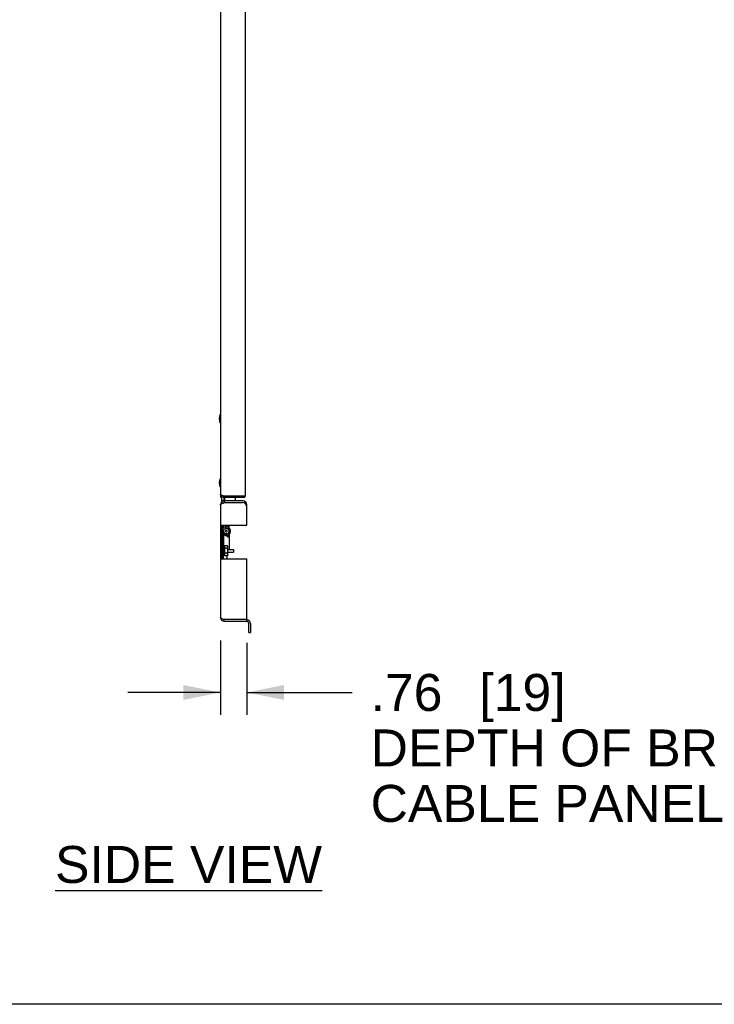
# Model space of a CAD drawing. Header units: inches. Extents: x 3 to 177, y 3 to 114.
# Tile 6 of 95: x 45 to 65, y 5 to 34. Entities that reach past the tile are written whole.
import ezdxf

# ---------------------------------------------------------------- set-up
doc = ezdxf.new("R2010")
doc.units = ezdxf.units.IN
doc.header["$LTSCALE"] = 9.973333
doc.header["$MEASUREMENT"] = 0
doc.layers.get('0').update_dxf_attribs({"linetype": 'CONTINUOUS'})
doc.layers.add('03_ALL_AXES', color=7, linetype='CONTINUOUS')
doc.layers.add('09_ALL_DETAIL_ITEMS', color=7, linetype='CONTINUOUS')
doc.styles.get("Standard").update_dxf_attribs({"font": 'arial.ttf'})
doc.dimstyles.new('DIMSTYLE_1', dxfattribs={"dimtxt": 1.066667, "dimasz": 1.066667, "dimexe": 0.06, "dimexo": 0.0625, "dimgap": 0.05, "dimtad": 0, "dimtih": 1, "dimtoh": 1, "dimzin": 4, "dimdsep": 46, "dimtxsty": 'Standard', "dimblk": '_FILLED', "dimblk1": '_FILLED', "dimblk2": '_FILLED', "dimcen": 0.09, "dimadec": 0, "dimazin": 0, "dimtfac": 1, "dimtofl": 0, "dimtmove": 0, "dimatfit": 3, "dimldrblk": '_FILLED', "dimfxl": 0, "dimtolj": 1, "dimtzin": 4, "dimarcsym": 0})

# ---------------------------------------------------------------- blocks, each defined once
blk = doc.blocks.new('_FILLED')
at = {"color": 0, "linetype": 'ByBlock'}
blk.add_solid([(0, 0), (-1, 0.2), (-1, -0.2)], dxfattribs=at)
blk = doc.blocks.new('*D3')
at = {"color": 7, "linetype": 'Continuous'}
for p, q in [((50.745, 15.823), (50.745, 13.687)), ((51.508, 15.761), (51.508, 13.687)), ((50.745, 14.327), (48.079, 14.327)), ((51.508, 14.327), (54.543, 14.327))]:
    blk.add_line(p, q, dxfattribs=at)
at = {"color": 7, "linetype": 'Continuous', "xscale": 1.0666666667, "yscale": 1.0666666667, "zscale": 1.0666666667}
blk.add_blockref('_FILLED', (50.745, 14.327), dxfattribs=at)
at = {"color": 7, "linetype": 'Continuous', "xscale": 1.0666666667, "yscale": 1.0666666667, "zscale": 1.0666666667, "rotation": 180}
blk.add_blockref('_FILLED', (51.508, 14.327), dxfattribs=at)
at = {"color": 7, "linetype": 'Continuous'}
for s, height, p in [('.76', 1.0667, (55.076, 13.794)), ('[', 1.067, (58.213, 13.794)), ('19', 1.0667, (58.625, 13.794)), (']', 1.067, (60.283, 13.794)), ('DEPTH OF BRUSH', 1.06667, (55.076, 12.194)), ('CABLE PANEL', 1.06667, (55.076, 10.594))]:
    blk.add_text(s, height=height, dxfattribs=at).set_placement(p)

msp = doc.modelspace()

# ---------------------------------------------------------------- linework, layer by layer
at = {"color": 7, "linetype": 'Continuous'}
for p, q in [((50.747, 96.725), (50.747, 20.038)), ((51.465, 19.995), (51.465, 96.768)), ((50.747, 19.995), (50.747, 19.96)), ((50.747, 19.96), (50.782, 19.96)), ((50.782, 19.851), (50.782, 19.96)), ((50.825, 19.995), (50.8, 20.004)), ((50.825, 19.995), (51.465, 19.995)), ((50.825, 19.96), (50.825, 19.995)), ((50.825, 19.96), (51.43, 19.96)), ((50.854, 19.851), (50.854, 19.96)), ((50.857, 19.851), (50.857, 19.96)), ((50.876, 19.851), (50.876, 19.96)), ((51.43, 19.96), (51.43, 19.995)), ((50.745, 19.742), (50.745, 16.49)), ((50.839, 19.851), (50.782, 19.851)), ((51.399, 19.851), (50.854, 19.851)), ((50.854, 19.851), (50.854, 19.804)), ((50.854, 19.804), (51.383, 19.804)), ((51.508, 19.149), (51.508, 19.742)), ((50.763, 19.149), (51.508, 19.149)), ((50.763, 18.181), (50.763, 19.149)), ((50.802, 19.026), (50.802, 19.149)), ((50.945, 19.149), (50.945, 19.1)), ((50.945, 19.059), (50.945, 19.051)), ((50.992, 19.149), (50.992, 19.078)), ((50.839, 18.979), (50.839, 18.945)), ((50.839, 18.895), (50.839, 18.549)), ((50.945, 18.899), (50.945, 18.907)), ((50.945, 18.819), (50.945, 18.858)), ((50.945, 18.819), (50.992, 18.819)), ((50.992, 19.018), (50.992, 18.998)), ((50.992, 18.96), (50.992, 18.94)), ((50.992, 18.879), (50.992, 18.819)), ((50.995, 18.979), (50.995, 18.946)), ((50.995, 18.881), (50.995, 18.454)), ((50.839, 18.503), (50.839, 18.495)), ((50.947, 18.56), (50.862, 18.56)), ((50.862, 18.56), (50.862, 18.272)), ((50.947, 18.488), (50.862, 18.488)), ((50.958, 18.54), (50.947, 18.56)), ((50.958, 18.292), (50.958, 18.54)), ((50.763, 18.181), (51.508, 18.181)), ((50.802, 18.181), (50.802, 18.229)), ((50.835, 18.452), (50.832, 18.454)), ((50.835, 18.38), (50.832, 18.378)), ((50.835, 18.454), (50.835, 18.432)), ((50.835, 18.4), (50.835, 18.377)), ((50.839, 18.457), (50.839, 18.454)), ((50.947, 18.344), (50.862, 18.344)), ((50.947, 18.272), (50.862, 18.272)), ((50.958, 18.292), (50.947, 18.272)), ((51.12, 18.454), (51.12, 18.377)), ((51.508, 16.428), (51.508, 18.181)), ((51.508, 16.428), (50.854, 16.428)), ((50.854, 16.381), (50.854, 16.428)), ((50.854, 16.381), (51.508, 16.381)), ((51.508, 16.381), (51.508, 16.428)), ((51.564, 16.053), (51.564, 16.319)), ((51.611, 16.319), (51.611, 16.053)), ((51.564, 16.053), (51.611, 16.053)), ((176, 5.333), (3.2, 5.333))]:
    msp.add_line(p, q, dxfattribs=at)
for centre, radius, start, end in [((50.825, 20.038), 0.078, 180, 270), ((51.43, 19.995), 0.035, 270, 0.0335), ((50.854, 19.742), 0.109, 90, 180), ((51.11, 19.031), 0.813, 111.1073, 111.4065), ((50.854, 19.742), 0.062, 90, 127.965), ((51.383, 19.679), 0.125, 0, 90), ((51.399, 19.742), 0.109, 0, 90), ((50.917, 18.979), 0.085, 180.0019, 225.0256), ((50.917, 18.979), 0.115, 222.3426, 238.5507), ((50.917, 18.979), 0.115, 222.3434, 224.7528), ((50.918, 18.979), 0.0853, 183.3475, 188.5029), ((50.917, 18.979), 0.0849, 183.3323, 188.5156), ((50.917, 18.979), 0.0851, 195.8436, 200.9273), ((50.917, 18.979), 0.0848, 195.8355, 200.9353), ((50.918, 18.979), 0.0852, 208.5026, 213.307), ((50.917, 18.979), 0.085, 208.4931, 212.0139), ((50.917, 18.979), 0.0848, 212.016, 213.3169), ((50.918, 18.979), 0.0851, 213.3231, 221.624), ((50.917, 18.979), 0.0851, 213.3173, 221.6273), ((50.917, 18.979), 0.0848, 221.6277, 225.0319), ((50.918, 18.979), 0.0852, 225.0406, 238.0204), ((50.917, 18.979), 0.0847, 225.0337, 225.6918), ((50.918, 18.979), 0.0852, 225.6966, 238.019), ((50.917, 18.979), 0.0851, 225.6903, 238.026), ((50.854, 16.49), 0.109, 180, 270), ((51.11, 17.201), 0.813, 248.5935, 248.8928), ((50.854, 16.49), 0.062, 232.0366, 270), ((51.502, 16.319), 0.062, 0, 85.971), ((51.502, 16.319), 0.109, 0, 85.971)]:
    msp.add_arc(centre, radius, start, end, dxfattribs=at)
for points, knots in [([(50.758, 20.024), (50.756, 20.025), (50.752, 20.028), (50.747, 20.034), (50.747, 20.038)], [0, 0, 0, 0, 0.319011, 1, 1, 1, 1]), ([(50.8, 20.004), (50.792, 20.007), (50.777, 20.013), (50.763, 20.02), (50.758, 20.024)], [0, 0, 0, 0, 0.560775, 1, 1, 1, 1]), ([(50.745, 19.742), (50.745, 19.744), (50.746, 19.748), (50.75, 19.754), (50.756, 19.76), (50.768, 19.768), (50.787, 19.778), (50.803, 19.785), (50.813, 19.788)], [0, 0, 0, 0, 0.069849, 0.149802, 0.246208, 0.361755, 0.649239, 1, 1, 1, 1]), ([(50.817, 19.79), (50.82, 19.791), (50.832, 19.796), (50.845, 19.8), (50.854, 19.804)], [0, 0, 0, 0, 0.243912, 1, 1, 1, 1]), ([(50.947, 18.488), (50.948, 18.491), (50.951, 18.497), (50.955, 18.506), (50.957, 18.515), (50.958, 18.524), (50.957, 18.533), (50.955, 18.543), (50.951, 18.552), (50.948, 18.557), (50.947, 18.56)], [0, 0, 0, 0, 0.13082, 0.257247, 0.379797, 0.5, 0.620203, 0.742753, 0.86918, 1, 1, 1, 1]), ([(50.947, 18.344), (50.948, 18.35), (50.951, 18.361), (50.955, 18.379), (50.957, 18.398), (50.958, 18.416), (50.957, 18.434), (50.955, 18.452), (50.951, 18.47), (50.948, 18.482), (50.947, 18.488)], [0, 0, 0, 0, 0.125005, 0.250006, 0.375004, 0.5, 0.624996, 0.749994, 0.874995, 1, 1, 1, 1]), ([(50.947, 18.272), (50.948, 18.274), (50.951, 18.28), (50.955, 18.289), (50.957, 18.298), (50.958, 18.308), (50.957, 18.317), (50.955, 18.326), (50.951, 18.335), (50.948, 18.341), (50.947, 18.344)], [0, 0, 0, 0, 0.13082, 0.257247, 0.379797, 0.5, 0.620203, 0.742753, 0.86918, 1, 1, 1, 1]), ([(50.813, 16.443), (50.803, 16.447), (50.787, 16.454), (50.768, 16.464), (50.756, 16.472), (50.75, 16.478), (50.746, 16.484), (50.745, 16.488), (50.745, 16.49)], [0, 0, 0, 0, 0.350761, 0.638245, 0.753792, 0.850198, 0.930151, 1, 1, 1, 1]), ([(50.854, 16.428), (50.851, 16.429), (50.839, 16.434), (50.826, 16.438), (50.817, 16.442)], [0, 0, 0, 0, 0.254367, 1, 1, 1, 1])]:
    msp.add_open_spline(points, degree=3, knots=knots, dxfattribs=at)
at = {"layer": '03_ALL_AXES', "color": 7, "linetype": 'Continuous'}
for p, q in [((50.736, 22.107), (50.736, 22.341)), ((50.736, 20.257), (50.736, 20.491)), ((51.182, 19.851), (51.182, 19.96)), ((50.836, 19.073), (50.836, 19.149)), ((50.936, 19.102), (50.936, 19.149)), ((50.936, 19.055), (50.936, 19.062)), ((50.792, 18.979), (50.792, 18.229)), ((50.832, 18.229), (50.832, 18.979)), ((50.836, 18.956), (50.836, 19.002)), ((50.836, 18.554), (50.836, 18.898)), ((50.872, 18.907), (50.852, 18.872)), ((50.832, 18.56), (50.838, 18.551)), ((50.833, 18.544), (50.832, 18.544)), ((50.835, 18.497), (50.832, 18.497)), ((50.834, 18.544), (50.833, 18.544)), ((50.835, 18.543), (50.834, 18.544)), ((50.834, 18.544), (50.834, 18.544)), ((50.836, 18.542), (50.835, 18.543)), ((50.836, 18.497), (50.835, 18.497)), ((50.836, 18.497), (50.836, 18.51)), ((50.837, 18.496), (50.836, 18.497)), ((50.836, 18.497), (50.836, 18.497)), ((50.836, 18.454), (50.836, 18.461)), ((50.838, 18.54), (50.837, 18.542)), ((50.838, 18.496), (50.837, 18.496)), ((50.844, 18.491), (50.838, 18.496)), ((50.844, 18.492), (50.843, 18.494)), ((50.844, 18.491), (50.844, 18.491)), ((50.854, 18.481), (50.849, 18.486)), ((50.855, 18.509), (50.854, 18.511)), ((50.855, 18.48), (50.854, 18.481)), ((50.855, 18.508), (50.855, 18.509)), ((50.856, 18.507), (50.855, 18.508)), ((50.855, 18.508), (50.855, 18.508)), ((50.855, 18.48), (50.855, 18.48)), ((50.855, 18.48), (50.855, 18.48)), ((50.856, 18.507), (50.856, 18.507)), ((50.856, 18.507), (50.856, 18.507)), ((50.792, 18.229), (50.832, 18.229)), ((50.835, 18.335), (50.832, 18.335)), ((50.833, 18.287), (50.832, 18.287)), ((50.838, 18.281), (50.832, 18.272)), ((50.833, 18.287), (50.834, 18.288)), ((50.834, 18.288), (50.835, 18.289)), ((50.834, 18.288), (50.834, 18.288)), ((50.835, 18.454), (50.841, 18.454)), ((50.835, 18.377), (50.841, 18.377)), ((50.835, 18.335), (50.836, 18.335)), ((50.835, 18.289), (50.836, 18.29)), ((50.836, 18.371), (50.836, 18.377)), ((50.836, 18.322), (50.836, 18.335)), ((50.836, 18.335), (50.836, 18.335)), ((50.836, 18.335), (50.837, 18.335)), ((50.836, 18.181), (50.836, 18.277)), ((50.837, 18.335), (50.838, 18.336)), ((50.837, 18.29), (50.838, 18.292)), ((50.838, 18.336), (50.844, 18.341)), ((50.844, 18.341), (50.844, 18.341)), ((50.849, 18.346), (50.854, 18.351)), ((50.854, 18.351), (50.855, 18.352)), ((50.854, 18.321), (50.855, 18.323)), ((50.855, 18.352), (50.855, 18.352)), ((50.855, 18.352), (50.855, 18.352)), ((50.855, 18.324), (50.856, 18.325)), ((50.855, 18.323), (50.855, 18.324)), ((50.855, 18.324), (50.855, 18.324)), ((50.856, 18.325), (50.856, 18.325)), ((50.856, 18.325), (50.856, 18.325)), ((50.936, 18.181), (50.936, 18.272)), ((50.958, 18.454), (51.12, 18.454)), ((50.958, 18.377), (51.12, 18.377))]:
    msp.add_line(p, q, dxfattribs=at)
for radius in [0.078, 0.025]:
    msp.add_circle((50.917, 18.979), radius, dxfattribs=at)
for centre, radius, start, end in [((50.957, 22.224), 0.25, 152.0954, 207.9046), ((50.957, 20.374), 0.25, 152.0954, 207.9046), ((50.917, 18.979), 0.125, 238.6677, 180), ((50.917, 18.979), 0.085, 238.0343, 180), ((50.693, 18.464), 0.17, 0, 34.5937), ((50.713, 18.444), 0.139, 20.9243, 31.0762), ((50.769, 18.404), 0.0879, 39.9663, 43.8982), ((50.828, 18.535), 0.0107, 47.3079, 48.8162), ((50.821, 18.528), 0.0208, 40.3714, 41.8078), ((50.775, 18.409), 0.0801, 35.8024, 39.9983), ((50.691, 18.464), 0.171, 17.8736, 30.7944), ((50.728, 18.461), 0.135, 31.0843, 35.8042), ((50.715, 18.444), 0.148, 19.6779, 33.4398), ((50.731, 18.463), 0.132, 28.6127, 31.082), ((50.807, 18.48), 0.0388, 15.5403, 17.4474), ((50.794, 18.433), 0.0761, 46.1961, 48.8951), ((50.733, 18.464), 0.13, 26.2485, 28.6155), ((50.799, 18.439), 0.0689, 43.306, 46.2212), ((50.735, 18.465), 0.127, 21.324, 26.2616), ((50.895, 18.526), 0.0437, 202.7682, 203.495), ((50.768, 18.429), 0.0893, 316.1328, 320.0027), ((50.693, 18.368), 0.17, 325.4063, 360), ((50.713, 18.388), 0.139, 328.9238, 339.0757), ((50.828, 18.296), 0.0104, 311.1607, 312.7075), ((50.774, 18.424), 0.0813, 320.0336, 324.1657), ((50.821, 18.303), 0.0203, 318.1771, 319.6492), ((50.715, 18.388), 0.148, 326.5602, 340.3221), ((50.691, 18.368), 0.171, 329.2056, 342.1264), ((50.728, 18.371), 0.136, 324.2098, 328.9017), ((50.781, 18.413), 0.0733, 31.3769, 35.8335), ((50.78, 18.419), 0.0744, 324.198, 328.5915), ((50.812, 18.35), 0.0337, 339.1276, 342.6118), ((50.793, 18.399), 0.0774, 311.127, 313.7818), ((50.807, 18.351), 0.0383, 342.5417, 344.4738), ((50.731, 18.369), 0.132, 328.9213, 331.384), ((50.798, 18.394), 0.0701, 313.8031, 316.6697), ((50.733, 18.368), 0.13, 331.3874, 333.7485), ((50.735, 18.367), 0.128, 333.7482, 338.6662), ((50.897, 18.305), 0.0461, 156.5246, 157.2122)]:
    msp.add_arc(centre, radius, start, end, dxfattribs=at)
for points, knots in [([(50.832, 18.539), (50.832, 18.538), (50.833, 18.537), (50.833, 18.536), (50.833, 18.534), (50.834, 18.532), (50.836, 18.529), (50.837, 18.527), (50.838, 18.526)], [0, 0, 0, 0, 0.08574, 0.192573, 0.31545, 0.448798, 0.72792, 1, 1, 1, 1]), ([(50.835, 18.497), (50.835, 18.497), (50.835, 18.497), (50.834, 18.497), (50.834, 18.496), (50.833, 18.496), (50.833, 18.495), (50.832, 18.494), (50.832, 18.493), (50.832, 18.492)], [0, 0, 0, 0, 0.097741, 0.194537, 0.295388, 0.405377, 0.528797, 0.668585, 1, 1, 1, 1]), ([(50.832, 18.484), (50.832, 18.483), (50.832, 18.482), (50.833, 18.48), (50.834, 18.477), (50.836, 18.474), (50.837, 18.472), (50.838, 18.471), (50.838, 18.471)], [0, 0, 0, 0, 0.126728, 0.261289, 0.533259, 0.784961, 0.897737, 1, 1, 1, 1]), ([(50.838, 18.471), (50.841, 18.468), (50.847, 18.462), (50.852, 18.455), (50.854, 18.451)], [0, 0, 0, 0, 0.516434, 1, 1, 1, 1]), ([(50.854, 18.516), (50.854, 18.515), (50.854, 18.514), (50.855, 18.512), (50.855, 18.511), (50.856, 18.51), (50.856, 18.509), (50.856, 18.508), (50.856, 18.508), (50.856, 18.507), (50.856, 18.507), (50.856, 18.507), (50.856, 18.507), (50.856, 18.507), (50.856, 18.507)], [0, 0, 0, 0, 0.196239, 0.383935, 0.556407, 0.70749, 0.773116, 0.831236, 0.881255, 0.922697, 0.955166, 0.967989, 0.978548, 1, 1, 1, 1]), ([(50.854, 18.494), (50.854, 18.493), (50.855, 18.492), (50.855, 18.489), (50.856, 18.487), (50.856, 18.486), (50.856, 18.484), (50.856, 18.483), (50.856, 18.483), (50.856, 18.482), (50.856, 18.481), (50.856, 18.481), (50.856, 18.48), (50.856, 18.48), (50.855, 18.48), (50.855, 18.48), (50.855, 18.48), (50.855, 18.48)], [0, 0, 0, 0, 0.163088, 0.333733, 0.502303, 0.582518, 0.658222, 0.728144, 0.791109, 0.846165, 0.870497, 0.892624, 0.93016, 0.959121, 0.981058, 0.990581, 1, 1, 1, 1]), ([(50.856, 18.507), (50.856, 18.507), (50.856, 18.507), (50.856, 18.507), (50.856, 18.507)], [0, 0, 0, 0, 0.218531, 1, 1, 1, 1]), ([(50.832, 18.431), (50.834, 18.431), (50.838, 18.432), (50.842, 18.433), (50.843, 18.433)], [0, 0, 0, 0, 0.545432, 1, 1, 1, 1]), ([(50.838, 18.43), (50.838, 18.43), (50.837, 18.43), (50.836, 18.429), (50.835, 18.429), (50.834, 18.427), (50.833, 18.426), (50.833, 18.424), (50.832, 18.422), (50.832, 18.421)], [0, 0, 0, 0, 0.087013, 0.181276, 0.286059, 0.403698, 0.535315, 0.680511, 1, 1, 1, 1]), ([(50.832, 18.411), (50.832, 18.41), (50.833, 18.408), (50.833, 18.406), (50.834, 18.404), (50.835, 18.403), (50.836, 18.402), (50.837, 18.402), (50.838, 18.402), (50.838, 18.402)], [0, 0, 0, 0, 0.319537, 0.464723, 0.596295, 0.71393, 0.818726, 0.912954, 1, 1, 1, 1]), ([(50.843, 18.399), (50.842, 18.399), (50.838, 18.4), (50.834, 18.401), (50.832, 18.401)], [0, 0, 0, 0, 0.454568, 1, 1, 1, 1]), ([(50.838, 18.361), (50.838, 18.36), (50.837, 18.36), (50.836, 18.358), (50.834, 18.355), (50.833, 18.352), (50.832, 18.35), (50.832, 18.348), (50.832, 18.348)], [0, 0, 0, 0, 0.102263, 0.215038, 0.466742, 0.738713, 0.873272, 1, 1, 1, 1]), ([(50.832, 18.34), (50.832, 18.339), (50.832, 18.338), (50.833, 18.337), (50.833, 18.336), (50.834, 18.336), (50.834, 18.335), (50.835, 18.335), (50.835, 18.335), (50.835, 18.335)], [0, 0, 0, 0, 0.331418, 0.471207, 0.594628, 0.704616, 0.805466, 0.90226, 1, 1, 1, 1]), ([(50.838, 18.306), (50.837, 18.305), (50.836, 18.303), (50.834, 18.3), (50.833, 18.298), (50.833, 18.296), (50.833, 18.295), (50.832, 18.294), (50.832, 18.293)], [0, 0, 0, 0, 0.272079, 0.551202, 0.684551, 0.807427, 0.91426, 1, 1, 1, 1]), ([(50.854, 18.433), (50.853, 18.433), (50.85, 18.432), (50.845, 18.431), (50.841, 18.431), (50.838, 18.43)], [0, 0, 0, 0, 0.204581, 0.439748, 1, 1, 1, 1]), ([(50.838, 18.402), (50.841, 18.401), (50.845, 18.401), (50.85, 18.4), (50.853, 18.399), (50.854, 18.399)], [0, 0, 0, 0, 0.560252, 0.795419, 1, 1, 1, 1]), ([(50.854, 18.381), (50.852, 18.377), (50.847, 18.37), (50.841, 18.364), (50.838, 18.361)], [0, 0, 0, 0, 0.483566, 1, 1, 1, 1]), ([(50.843, 18.433), (50.843, 18.433), (50.844, 18.433), (50.844, 18.434), (50.845, 18.434), (50.845, 18.435), (50.845, 18.436), (50.845, 18.438), (50.846, 18.439), (50.846, 18.441), (50.845, 18.443), (50.845, 18.446), (50.844, 18.449), (50.844, 18.45), (50.843, 18.451), (50.843, 18.451)], [0, 0, 0, 0, 0.028182, 0.061211, 0.10152, 0.150181, 0.20728, 0.272204, 0.343817, 0.420573, 0.581991, 0.7409, 0.883351, 0.945301, 1, 1, 1, 1]), ([(50.843, 18.381), (50.843, 18.381), (50.844, 18.382), (50.844, 18.383), (50.845, 18.385), (50.845, 18.388), (50.846, 18.391), (50.846, 18.393), (50.845, 18.394), (50.845, 18.396), (50.845, 18.397), (50.845, 18.398), (50.844, 18.398), (50.844, 18.399), (50.843, 18.399), (50.843, 18.399)], [0, 0, 0, 0, 0.054699, 0.116649, 0.259099, 0.418007, 0.579424, 0.656181, 0.727794, 0.79272, 0.849818, 0.89848, 0.938789, 0.971818, 1, 1, 1, 1]), ([(50.854, 18.451), (50.854, 18.451), (50.854, 18.45), (50.855, 18.449), (50.855, 18.446), (50.856, 18.443), (50.856, 18.441), (50.856, 18.439), (50.856, 18.438), (50.856, 18.436), (50.855, 18.435), (50.855, 18.434), (50.855, 18.434), (50.854, 18.433), (50.854, 18.433), (50.854, 18.433)], [0, 0, 0, 0, 0.054506, 0.116522, 0.259409, 0.418874, 0.580846, 0.657871, 0.729747, 0.794893, 0.852128, 0.900764, 0.94076, 0.973055, 1, 1, 1, 1]), ([(50.854, 18.399), (50.854, 18.399), (50.854, 18.399), (50.855, 18.398), (50.855, 18.398), (50.855, 18.397), (50.856, 18.396), (50.856, 18.394), (50.856, 18.393), (50.856, 18.391), (50.856, 18.388), (50.855, 18.385), (50.855, 18.383), (50.854, 18.382), (50.854, 18.381), (50.854, 18.381)], [0, 0, 0, 0, 0.026947, 0.059247, 0.099248, 0.147889, 0.205128, 0.270276, 0.342155, 0.419181, 0.581155, 0.740617, 0.883491, 0.945498, 1, 1, 1, 1]), ([(50.855, 18.352), (50.855, 18.352), (50.855, 18.352), (50.855, 18.352), (50.856, 18.352), (50.856, 18.351), (50.856, 18.351), (50.856, 18.351), (50.856, 18.35), (50.856, 18.349), (50.856, 18.348), (50.856, 18.347), (50.856, 18.346), (50.856, 18.345), (50.855, 18.343), (50.855, 18.34), (50.854, 18.339), (50.854, 18.338)], [0, 0, 0, 0, 0.009418, 0.018941, 0.04088, 0.069851, 0.107389, 0.129518, 0.153851, 0.208905, 0.27187, 0.341794, 0.417503, 0.497722, 0.66629, 0.836922, 1, 1, 1, 1]), ([(50.856, 18.325), (50.856, 18.325), (50.856, 18.325), (50.856, 18.325), (50.856, 18.325), (50.856, 18.324), (50.856, 18.324), (50.856, 18.324), (50.856, 18.323), (50.856, 18.322), (50.855, 18.321), (50.855, 18.319), (50.854, 18.318), (50.854, 18.317), (50.854, 18.316)], [0, 0, 0, 0, 0.021453, 0.032014, 0.044839, 0.077308, 0.118751, 0.168778, 0.226913, 0.292558, 0.443657, 0.616102, 0.803758, 1, 1, 1, 1])]:
    msp.add_open_spline(points, degree=3, knots=knots, dxfattribs=at)
msp.add_open_spline([(50.856, 18.325), (50.856, 18.325), (50.856, 18.325), (50.856, 18.325)], degree=3, dxfattribs=at)

# ---------------------------------------------------------------- texts
at = {"layer": '09_ALL_DETAIL_ITEMS', "color": 7, "linetype": 'Continuous'}
msp.add_text('%%uSIDE VIEW', height=1.06667, dxfattribs=at).set_placement((45.976, 8.833))

# ---------------------------------------------------------------- dimensions: what is measured, and where the dimension line sits
at = {"color": 7, "linetype": 'Continuous'}
dim = msp.add_linear_dim(base=(51.508, 14.327), p1=(50.745, 15.886), p2=(51.508, 15.824), text='<>\\PDEPTH OF BRUSH\\PCABLE PANEL', dimstyle='DIMSTYLE_1', dxfattribs=at)
dim.commit()
dim.dimension.update_dxf_attribs({"geometry": '*D3', "text_midpoint": (61.645, 12.727), "dimtype": 160})

doc.saveas('drawing.dxf')
